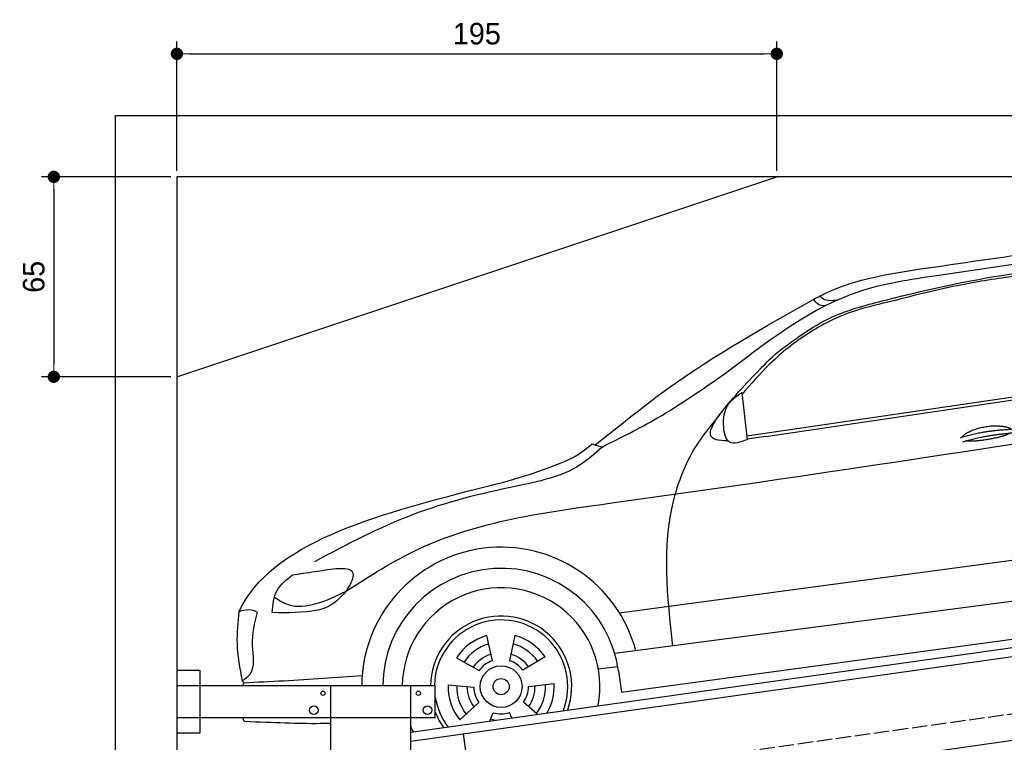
# Model space of a CAD drawing. Extents: x 13 to 6414, y -200 to 6101.
# Tile 4 of 6: x 13 to 3214, y 3752 to 6101. Entities that reach past the tile are written whole.
import ezdxf

# ---------------------------------------------------------------- set-up
doc = ezdxf.new("R2010")
doc.units = 0
doc.header["$LTSCALE"] = 10
doc.header["$MEASUREMENT"] = 0
doc.linetypes.add('GEN3', pattern=[6.25, 5, -1.25])
doc.layers.get('0').update_dxf_attribs({"linetype": 'CONTINUOUS'})
doc.layers.get('DEFPOINTS').update_dxf_attribs({"linetype": 'CONTINUOUS'})
doc.layers.add('3', color=6, linetype='GEN3')
doc.layers.add('CAR', color=1, linetype='CONTINUOUS')
doc.layers.add('AM_5', color=3, linetype='CONTINUOUS', lineweight=15)
doc.dimstyles.new('KLAUS_DXF', dxfattribs={"dimscale": 20, "dimtxt": 3.5, "dimasz": 2, "dimexe": 2, "dimexo": 1, "dimgap": 1.5, "dimtad": 1, "dimlfac": 0.1, "dimdsep": 46, "dimtxsty": 'STANDARD', "dimblk": 'DOT', "dimcen": 2, "dimclrd": 256, "dimclre": 256, "dimclrt": 2, "dimadec": 0, "dimazin": 0, "dimtfac": 1, "dimtmove": 2, "dimatfit": 3, "dimfxl": 1, "dimtolj": 1, "dimarcsym": 0})

# ---------------------------------------------------------------- blocks, each defined once
blk = doc.blocks.new('_DOT')
at = {"color": 0, "linetype": 'ByBlock'}
blk.add_line((-0.5, 0), (-1, 0), dxfattribs=at)
at = {"color": 0, "linetype": 'ByBlock', "const_width": 0.5}
blk.add_lwpolyline([(-0.25, 0, 1), (0.25, 0, 1)], format="xyb", close=True, dxfattribs=at)
blk = doc.blocks.new('*D4')
at = {"layer": 'AM_5', "lineweight": -2, "transparency": 16777216}
for p, q in [((524.1, 5610), (524.1, 6030)), ((2474.1, 5610), (2474.1, 6030)), ((564.1, 5990), (2434.1, 5990))]:
    blk.add_line(p, q, dxfattribs=at)
at = {"layer": 'DEFPOINTS', "color": 0, "transparency": 16777216}
for p in [(2474.1, 5990), (524.1, 5590), (2474.1, 5590)]:
    blk.add_point(p, dxfattribs=at)
at = {"layer": 'AM_5', "lineweight": -2, "transparency": 16777216, "xscale": 40, "yscale": 40, "zscale": 40, "rotation": 180}
blk.add_blockref('_DOT', (524.1, 5990), dxfattribs=at)
at = {"layer": 'AM_5', "lineweight": -2, "transparency": 16777216, "xscale": 40, "yscale": 40, "zscale": 40}
blk.add_blockref('_DOT', (2474.1, 5990), dxfattribs=at)
at = {"layer": 'AM_5', "color": 2, "transparency": 16777216, "insert": (1499.1, 6055), "char_height": 70, "attachment_point": 5}
blk.add_mtext('\\A1;195', dxfattribs=at)
blk = doc.blocks.new('*D6')
at = {"layer": 'AM_5', "lineweight": -2, "transparency": 16777216}
for p, q in [((504.1, 5590), (84.1, 5590)), ((124.1, 5550), (124.1, 4980)), ((504.1, 4940), (84.1, 4940))]:
    blk.add_line(p, q, dxfattribs=at)
at = {"layer": 'DEFPOINTS', "color": 0, "transparency": 16777216}
for p in [(524.1, 5590), (124.1, 4940), (524.1, 4940)]:
    blk.add_point(p, dxfattribs=at)
at = {"layer": 'AM_5', "lineweight": -2, "transparency": 16777216, "xscale": 40, "yscale": 40, "zscale": 40}
for p, rotation in [((124.1, 5590), 90), ((124.1, 4940), 270)]:
    blk.add_blockref('_DOT', p, dxfattribs=dict(at, rotation=rotation))
at = {"layer": 'AM_5', "color": 2, "transparency": 16777216, "insert": (59.1, 5265), "char_height": 70, "attachment_point": 5, "rotation": 90}
blk.add_mtext('\\A1;65', dxfattribs=at)
blk = doc.blocks.new('Car_K')
at = {"layer": 'CAR'}
for p, q in [((4395.3, 2725.6), (6371, 3016)), ((4457.7, 2723.8), (6379.4, 3009)), ((4379.1, 2866.5), (4396.7, 2713.3)), ((3981.4, 2150.9), (5902.5, 2408.8)), ((5954.6, 2278.4), (3966.6, 2017.9)), ((3987.9, 1892.3), (5969.5, 2160.9)), ((3549.7, 2076.4), (3568.1, 1994.6)), ((3641.8, 2077.1), (3624.8, 1995)), ((3452.6, 2004.6), (3525.4, 1963)), ((3740.1, 2007), (3667.9, 1964.2)), ((3913.1, 1968.5), (3976.3, 1975.6)), ((3978.5, 1961.3), (3987.9, 1892.3)), ((3424.8, 1916.8), (3508.3, 1908.9)), ((3769.3, 1919.6), (3685.9, 1910.4)), ((3463.1, 1802.2), (3525.1, 1858.6)), ((3714.2, 1820.9), (3669.9, 1859.8)), ((3559.9, 1799.2), (3571.3, 1825.7)), ((3631.9, 1809.3), (3624.3, 1826.1))]:
    blk.add_line(p, q, dxfattribs=at)
for radius in [67.9, 26.2]:
    blk.add_circle((3597.1, 1910.6), radius, dxfattribs=at)
for radius, start, end in [(453.2, 14.86, 179.5503), (384.7, 7.5734, 179.4702), (321.3, 348.8956, 179.3656), (229.5, 340.7371, 179.1121), (216.8, 338.9836, 179.0598), (172.4, 105.9643, 146.9655), (144.5, 106.605, 146.3248), (144.5, 34.605, 74.3248), (172.4, 33.9643, 74.9655), (110.3, 107.8341, 145.0957), (88.8, 109.097, 143.8328), (88.8, 37.097, 71.8328), (110.3, 35.8341, 73.0957), (172.4, 177.9643, 218.9655), (144.5, 178.605, 218.3248), (110.3, 179.8341, 217.0957), (88.8, 181.097, 215.8328), (88.8, 325.097, 359.8328), (110.3, 323.8341, 1.0957), (144.5, 322.605, 2.3248), (172.4, 330.4173, 2.9655), (216.8, 189.363, 217.0164), (229.5, 201.2851, 215.2629), (88.8, 253.097, 287.8328), (110.3, 251.8341, 260.346), (321.3, 203.8286, 207.1044)]:
    blk.add_arc((3597.1, 1910.6), radius, start, end, dxfattribs=at)
for points, degree, knots in [([(4960.4, 3268.4), (5220.3, 3306.4), (5747.3, 3383.4), (6478.6, 3434.2), (6859.6, 3211.3), (7001.7, 3128.2)], 3, [0, 0, 0, 0, 795.09308, 1612.404872, 2098.463299, 2098.463299, 2098.463299, 2098.463299]), ([(4341, 2940.3), (4474.3, 3042.3), (4677, 3197.5), (5124.5, 3264.4), (5403, 3304.4), (5597.3, 3332.3)], 3, [0, 0, 0, 0, 491.496147, 747.712732, 1339.159351, 1339.159351, 1339.159351, 1339.159351]), ([(4486.6, 2990.7), (4545.8, 3035.8), (4651.4, 3116.2), (4859.3, 3171.2), (5126.1, 3235.8), (5464.3, 3284.2), (5722.9, 3301), (5845.3, 3309)], 3, [0, 0, 0, 0, 220.805775, 393.417908, 637.451139, 1046.907631, 1414.974246, 1414.974246, 1414.974246, 1414.974246]), ([(4613.5, 3170.2), (4628.6, 3178.1), (4735.8, 3233.7), (4856.6, 3252.4), (4960.4, 3268.4)], 3, [0, 0, 0, 0, 51.147071, 361.60585, 361.60585, 361.60585, 361.60585]), ([(5333.6, 3253.4), (5308.7, 3250.3), (5223.6, 3239.4), (5062.6, 3213.6), (4929, 3179.4), (4854.3, 3160.3)], 3, [96.627312, 96.627312, 96.627312, 96.627312, 171.985535, 353.964722, 585.294651, 585.294651, 585.294651, 585.294651]), ([(3903, 2696.1), (3983.1, 2760.8), (4205.2, 2940.2), (4454.2, 3080.5), (4613.5, 3170.2)], 3, [0, 0, 0, 0, 308.510954, 855.342049, 855.342049, 855.342049, 855.342049]), ([(4649.4, 3148.3), (4641.9, 3148.7), (4626.1, 3149.7), (4617.8, 3163.2), (4613.5, 3170.2)], 3, [0, 0, 0, 0, 21.231322, 44.529597, 44.529597, 44.529597, 44.529597]), ([(4687.2, 3166.4), (4672.1, 3165), (4651.3, 3163.1), (4637, 3176.9), (4633.1, 3180.6)], 3, [0, 0, 0, 0, 42.119667, 57.904128, 57.904128, 57.904128, 57.904128]), ([(4854.3, 3160.3), (4814, 3150.9), (4723.1, 3129.7), (4591.5, 3062.5), (4473.7, 2968.4), (4409.3, 2894.3), (4379.8, 2860.3)], 3, [0, 0, 0, 0, 123.949889, 279.082644, 438.516219, 573.303533, 573.303533, 573.303533, 573.303533]), ([(4334.6, 2709.5), (4303.1, 2709), (4246, 2721.6), (4373.6, 2878.3), (4444.9, 2949.2), (4486.6, 2990.7)], 3, [93.12531, 93.12531, 93.12531, 93.12531, 180.032421, 319.648401, 516.477642, 516.477642, 516.477642, 516.477642]), ([(3925.1, 2689.5), (3985.3, 2719.6), (4130.6, 2792), (4263.3, 2885.5), (4341, 2940.3)], 3, [0, 0, 0, 0, 201.651658, 486.269195, 486.269195, 486.269195, 486.269195]), ([(3091.3, 2219.7), (3169.4, 2269.8), (3429.6, 2436.6), (4576, 2588.6), (5593.2, 2750.5), (6400, 2878.8)], 3, [0, 0, 0, 0, 276.230985, 920.854723, 3391.651354, 3391.651354, 3391.651354, 3391.651354]), ([(4396.7, 2713.3), (4374.8, 2705), (4333.8, 2689.5), (4314.2, 2765.6), (4325.9, 2829.2), (4364, 2855.9), (4379.1, 2866.5)], 3, [0, 0, 0, 0, 57.694639, 108.12902, 189.778781, 243.319174, 243.319174, 243.319174, 243.319174]), ([(4306.1, 2792.5), (4285.2, 2767.8), (4217.5, 2687.7), (4111.2, 2437.6), (4136.6, 2203.3), (4154, 2042.4)], 3, [0, 0, 0, 0, 97.223262, 314.251894, 789.804407, 789.804407, 789.804407, 789.804407]), ([(5096.6, 2721.7), (5100.1, 2730), (5124.3, 2747.3), (5178.1, 2764.2), (5225, 2761.1), (5250, 2752.2), (5255.3, 2747.7), (5255.6, 2747.5)], 5, [0.0314681, 0.0314681, 0.0314681, 0.0314681, 0.0314681, 0.0314681, 0.300106, 0.500106, 0.5095952, 0.5095952, 0.5095952, 0.5095952, 0.5095952, 0.5095952]), ([(5252.3, 2734.9), (5248.8, 2732.7), (5232.1, 2724.4), (5198.9, 2715.8), (5152.6, 2708), (5121.2, 2707.1), (5107.9, 2709.7)], 5, [0.6133618, 0.6133618, 0.6133618, 0.6133618, 0.6133618, 0.6133618, 0.700106, 0.9252293, 0.9252293, 0.9252293, 0.9252293, 0.9252293, 0.9252293]), ([(3925.1, 2689.5), (3902.2, 2668.7), (3824, 2597.3), (3599.7, 2554.9), (3303.2, 2482.1), (3095.7, 2372.5), (2990.2, 2316.7)], 3, [0, 0, 0, 0, 91.933634, 314.390135, 658.38076, 1014.064836, 1014.064836, 1014.064836, 1014.064836]), ([(3518, 2553.7), (3639.3, 2581.7), (3745, 2618.4), (3845.3, 2659.5), (3893, 2699.8)], 3, [0, 0, 0, 0, 247.321337, 334.292188, 334.292188, 334.292188, 334.292188]), ([(3893.1, 2699.9), (3897.9, 2698), (3908.5, 2693.9), (3919.4, 2691.2), (3925.3, 2689.7)], 3, [0, 0, 0, 0, 15.568021, 33.841736, 33.841736, 33.841736, 33.841736]), ([(3059.7, 2295), (3080.3, 2295.1), (3147.5, 2295.6), (3072, 2180.9), (2975.7, 2149), (2903.4, 2150.4), (2853.2, 2151.3)], 3, [0, 0, 0, 0, 50.979532, 165.98642, 230.339947, 376.301558, 376.301558, 376.301558, 376.301558]), ([(2853.2, 2151.3), (2855.3, 2177), (2859.4, 2227.5), (2899.4, 2258.5), (2919.1, 2273.7)], 3, [0, 0, 0, 0, 73.589328, 144.916366, 144.916366, 144.916366, 144.916366]), ([(2919.1, 2273.7), (2943, 2277.4), (2989.8, 2284.7), (3036.7, 2291.6), (3059.7, 2295)], 3, [0, 0, 0, 0, 72.340016, 142.14612, 142.14612, 142.14612, 142.14612]), ([(2860.2, 2201.5), (2874.7, 2192), (2914.8, 2165.3), (3002.7, 2177.2), (3060.5, 2204.9), (3091.3, 2219.7)], 3, [0, 0, 0, 0, 50.87875, 141.728856, 245.043202, 245.043202, 245.043202, 245.043202]), ([(2744.5, 2154.1), (2741.1, 2120.1), (2733.4, 2044.6), (2747.7, 1970), (2755.6, 1929)], 3, [0, 0, 0, 0, 101.994894, 226.406314, 226.406314, 226.406314, 226.406314]), ([(2803.8, 2152.6), (2795.3, 2117.7), (2779.6, 2053.5), (2801, 1961.9), (2765.2, 1935.9), (2755.6, 1929)], 3, [0, 0, 0, 0, 109.791406, 202.46401, 236.378188, 236.378188, 236.378188, 236.378188]), ([(3145.3, 1945.7), (3060.6, 1939.5), (2932.6, 1930.2), (2804.5, 1924.3), (2761, 1922.3)], 3, [0, 0, 0, 0, 254.53565, 384.934637, 384.934637, 384.934637, 384.934637]), ([(3043.2, 1790.9), (3031.6, 1790.6), (2945.8, 1788.9), (2860.9, 1793.2), (2762.4, 1796.9)], 3, [250.354392, 250.354392, 250.354392, 250.354392, 285.458466, 509.835857, 509.835857, 509.835857, 509.835857])]:
    blk.add_open_spline(points, degree=degree, knots=knots, dxfattribs=at)
for points, degree in [([(4457.7, 2723.8), (4436.9, 2720.6), (4416.2, 2717.4), (4396.5, 2714.9)], 3), ([(5090.7, 2719.8), (5164, 2744.5), (5270.4, 2748.1)], 2), ([(5097.2, 2706.5), (5169.3, 2728.8), (5269.6, 2736.4)], 2), ([(2744.5, 2154.1), (2850, 2378.9), (3184, 2466.3), (3518, 2553.7)], 3), ([(2803.8, 2152.6), (2787.9, 2162.9), (2767.7, 2161.4), (2744.5, 2154.1)], 3), ([(2761, 1922.3), (2759.2, 1924.6), (2757.3, 1926.8), (2755.6, 1929)], 3), ([(2757.6, 1914.2), (2758.7, 1916.9), (2759.9, 1919.6), (2761, 1922.3)], 3), ([(2762.4, 1796.9), (2760.8, 1801), (2759.2, 1805.1), (2757.7, 1809.2)], 3)]:
    blk.add_open_spline(points, degree=degree, dxfattribs=at)

msp = doc.modelspace()

# ---------------------------------------------------------------- linework, layer by layer
for p, q in [((324.09, 40), (324.09, 5790)), ((324.09, 5790), (6024.074, 5790)), ((5824.081, 5590), (524.081, 5590)), ((524.081, 5590), (524.081, 290)), ((524.081, 4940), (2474.081, 5590)), ((1284.081, 3785.181), (3762.92, 4133.559)), ((3770.066, 4104.269), (1284.081, 3754.886)), ((524.081, 3986.226), (599.081, 3986.226)), ((599.081, 3986.226), (599.081, 3781.226)), ((524.081, 3936.226), (1364.081, 3936.226)), ((1024.081, 2266.226), (1024.081, 3936.226)), ((1284.081, 296.226), (1284.081, 3936.226)), ((1364.081, 3831.226), (1364.081, 3936.226)), ((3988.805, 3862.357), (1284.081, 3482.233)), ((1364.081, 3831.226), (524.081, 3831.226)), ((599.081, 3781.226), (524.081, 3781.226)), ((1454.82, 3778.882), (1487.386, 3547.159))]:
    msp.add_line(p, q)
for centre, radius in [((999.081, 3911.226), 7), ((1309.081, 3911.226), 7), ((969.081, 3856.226), 14), ((1339.081, 3856.226), 14)]:
    msp.add_circle(centre, radius)
at = {"layer": '3'}
msp.add_line((747.49, 3494.675), (5754.898, 4198.42), dxfattribs=at)

# ---------------------------------------------------------------- block references
at = {"layer": 'CAR'}
msp.add_blockref('Car_K', (-2019.077, 2022.202), dxfattribs=at)

# ---------------------------------------------------------------- dimensions: what is measured, and where the dimension line sits
at = {"layer": 'AM_5'}
dim = msp.add_linear_dim(base=(2474.081, 5990), p1=(524.081, 5590), p2=(2474.081, 5590), dimstyle='KLAUS_DXF', override={"dimtol": 0, "dimlim": 0, "dimtp": 0, "dimtm": 0, "dimtfac": 1, "dimtdec": 2, "dimtolj": 1, "dimtzin": 7}, dxfattribs=at)
dim.commit()
dim.dimension.update_dxf_attribs({"geometry": '*D4', "text_midpoint": (1499.081, 6055)})
dim = msp.add_linear_dim(base=(124.09, 4940), p1=(524.081, 5590), p2=(524.081, 4940), angle=90, dimstyle='KLAUS_DXF', override={"dimtol": 0, "dimlim": 0, "dimtp": 0, "dimtm": 0, "dimtfac": 1, "dimtdec": 2, "dimtolj": 1, "dimtzin": 7}, dxfattribs=at)
dim.commit()
dim.dimension.update_dxf_attribs({"geometry": '*D6', "text_midpoint": (59.09, 5265)})

doc.saveas('drawing.dxf')
